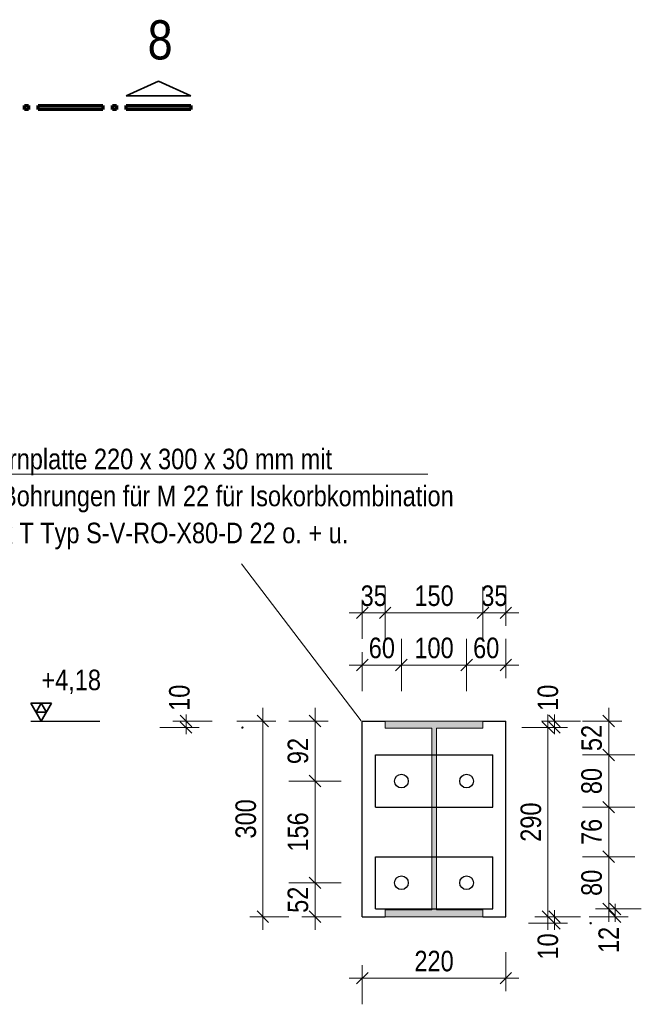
# Model space of a CAD drawing. Header units: millimetres. Extents: x -39 to 84, y 0 to 66.
# Tile 92 of 92: x 79.13 to 83.9, y 53.4 to 60.95. Entities that reach past the tile are written whole.
import ezdxf

# ---------------------------------------------------------------- set-up
doc = ezdxf.new("R2010")
doc.units = ezdxf.units.MM
for name, color, linetype, lineweight in [('01_Neubau Raumschraffuren', 7, 'Continuous', 20), ('Achsen', 7, 'Continuous', 20), ('Geschnittene Kanten', 7, 'Continuous', 20), ('Schraffuren', 7, 'Continuous', 20)]:
    doc.layers.add(name, color=color, linetype=linetype, lineweight=lineweight)
doc.styles.add('Arial Narrow', font='ARIALN.TTF')
doc.dimstyles.new('Arch_Strakon_dimstyle', dxfattribs={"dimtxt": 15.75, "dimasz": 1, "dimexe": 1.25, "dimexo": 0.0625, "dimgap": 1, "dimtad": 0, "dimdec": 5, "dimzin": 12, "dimdsep": 46, "dimtxsty": 'Arial Narrow', "dimblk": 'Arrowhead_Tick', "dimsah": 1, "dimcen": 0, "dimse1": 1, "dimse2": 1, "dimclrd": 6, "dimclrt": 2, "dimazin": 0, "dimtfac": 1, "dimtdec": 4, "dimtmove": 0, "dimatfit": 3, "dimldrblk": 'NONE', "dimfxl": 1, "dimtvp": 1, "dimtolj": 1, "dimtzin": 0, "dimlwd": 13, "dimarcsym": 2})

# ---------------------------------------------------------------- blocks, each defined once
blk = doc.blocks.new('Arrowhead_Tick')
at = {"color": 0, "linetype": 'Continuous', "lineweight": -2}
for p, q in [((0, 20), (0, -10)), ((-1, 0), (0, 0)), ((10, 0), (0, 0))]:
    blk.add_line(p, q, dxfattribs=at)
at = {"color": 2, "linetype": 'Continuous', "lineweight": 35}
blk.add_line((4.42, 4.42), (-4.42, -4.42), dxfattribs=at)
blk = doc.blocks.new('*D325')
at = {"color": 6, "linetype": 'Continuous', "lineweight": 13}
blk.add_line((81.3947, 54.0827), (81.3947, 54.3227), dxfattribs=at)
at = {"layer": 'Defpoints', "color": 0}
for p in [(81.3947, 54.3327), (82.1092, 54.3327), (81.7569, 54.0727)]:
    blk.add_point(p, dxfattribs=at)
at = {"color": 6, "lineweight": 13, "xscale": 0.01, "yscale": 0.01, "zscale": 0.01}
for p, rotation in [((81.3947, 54.3327), 90), ((81.3947, 54.0727), 270)]:
    blk.add_blockref('Arrowhead_Tick', p, dxfattribs=dict(at, rotation=rotation))
at = {"color": 2, "lineweight": 35, "insert": (81.2643, 54.2027), "char_height": 0.1575, "attachment_point": 5, "rotation": 90, "style": 'Arial Narrow'}
blk.add_mtext('\\A1;52', dxfattribs=at)
blk = doc.blocks.new('_None')
blk = doc.blocks.new('*D326')
at = {"color": 6, "linetype": 'Continuous', "lineweight": 13}
blk.add_line((81.3947, 54.3427), (81.3947, 55.1027), dxfattribs=at)
at = {"layer": 'Defpoints', "color": 0}
for p in [(81.3947, 55.1127), (82.0042, 55.1127), (82.1092, 54.3327)]:
    blk.add_point(p, dxfattribs=at)
at = {"color": 6, "lineweight": 13, "xscale": 0.01, "yscale": 0.01, "zscale": 0.01}
for p, rotation in [((81.3947, 55.1127), 90), ((81.3947, 54.3327), 270)]:
    blk.add_blockref('Arrowhead_Tick', p, dxfattribs=dict(at, rotation=rotation))
at = {"color": 2, "lineweight": 35, "insert": (81.2643, 54.7227), "char_height": 0.1575, "attachment_point": 5, "rotation": 90, "style": 'Arial Narrow'}
blk.add_mtext('\\A1;156', dxfattribs=at)
blk = doc.blocks.new('*D327')
at = {"color": 6, "linetype": 'Continuous', "lineweight": 13}
blk.add_line((81.3947, 55.1227), (81.3947, 55.5627), dxfattribs=at)
at = {"layer": 'Defpoints', "color": 0}
for p in [(81.3947, 55.5727), (81.7569, 55.5727), (82.0042, 55.1127)]:
    blk.add_point(p, dxfattribs=at)
at = {"color": 6, "lineweight": 13, "xscale": 0.01, "yscale": 0.01, "zscale": 0.01}
for p, rotation in [((81.3947, 55.5727), 90), ((81.3947, 55.1127), 270)]:
    blk.add_blockref('Arrowhead_Tick', p, dxfattribs=dict(at, rotation=rotation))
at = {"color": 2, "lineweight": 35, "insert": (81.2643, 55.3427), "char_height": 0.1575, "attachment_point": 5, "rotation": 90, "style": 'Arial Narrow'}
blk.add_mtext('\\A1;92', dxfattribs=at)
blk = doc.blocks.new('*D335')
at = {"color": 6, "linetype": 'Continuous', "lineweight": 13}
blk.add_line((81.7669, 56.0016), (82.0467, 56.0016), dxfattribs=at)
at = {"layer": 'Defpoints', "color": 0}
for p in [(82.0567, 56.0016), (81.7569, 55.5727), (82.0567, 55.0602)]:
    blk.add_point(p, dxfattribs=at)
at = {"color": 6, "lineweight": 13, "xscale": 0.01, "yscale": 0.01, "zscale": 0.01}
blk.add_blockref('Arrowhead_Tick', (82.0567, 56.0016), dxfattribs=at)
at = {"color": 6, "lineweight": 13, "xscale": 0.01, "yscale": 0.01, "zscale": 0.01, "rotation": 180}
blk.add_blockref('Arrowhead_Tick', (81.7569, 56.0016), dxfattribs=at)
at = {"color": 2, "lineweight": 35, "insert": (81.9068, 56.132), "char_height": 0.1575, "attachment_point": 5, "style": 'Arial Narrow'}
blk.add_mtext('\\A1;60', dxfattribs=at)
blk = doc.blocks.new('*D336')
at = {"color": 6, "linetype": 'Continuous', "lineweight": 13}
blk.add_line((82.0667, 56.0016), (82.5467, 56.0016), dxfattribs=at)
at = {"layer": 'Defpoints', "color": 0}
for p in [(82.5567, 56.0016), (82.5567, 55.1127), (82.0567, 55.0602)]:
    blk.add_point(p, dxfattribs=at)
at = {"color": 6, "lineweight": 13, "xscale": 0.01, "yscale": 0.01, "zscale": 0.01}
blk.add_blockref('Arrowhead_Tick', (82.5567, 56.0016), dxfattribs=at)
at = {"color": 6, "lineweight": 13, "xscale": 0.01, "yscale": 0.01, "zscale": 0.01, "rotation": 180}
blk.add_blockref('Arrowhead_Tick', (82.0567, 56.0016), dxfattribs=at)
at = {"color": 2, "lineweight": 35, "insert": (82.3067, 56.132), "char_height": 0.1575, "attachment_point": 5, "style": 'Arial Narrow'}
blk.add_mtext('\\A1;100', dxfattribs=at)
blk = doc.blocks.new('*D337')
at = {"color": 6, "linetype": 'Continuous', "lineweight": 13}
blk.add_line((82.5667, 56.0016), (82.8469, 56.0016), dxfattribs=at)
at = {"layer": 'Defpoints', "color": 0}
for p in [(82.8569, 56.0016), (82.8569, 55.5727), (82.5567, 55.1127)]:
    blk.add_point(p, dxfattribs=at)
at = {"color": 6, "lineweight": 13, "xscale": 0.01, "yscale": 0.01, "zscale": 0.01}
blk.add_blockref('Arrowhead_Tick', (82.8569, 56.0016), dxfattribs=at)
at = {"color": 6, "lineweight": 13, "xscale": 0.01, "yscale": 0.01, "zscale": 0.01, "rotation": 180}
blk.add_blockref('Arrowhead_Tick', (82.5567, 56.0016), dxfattribs=at)
at = {"color": 2, "lineweight": 35, "insert": (82.7068, 56.132), "char_height": 0.1575, "attachment_point": 5, "style": 'Arial Narrow'}
blk.add_mtext('\\A1;60', dxfattribs=at)
blk = doc.blocks.new('*D338')
at = {"color": 6, "linetype": 'Continuous', "lineweight": 13}
blk.add_line((81.7669, 56.4016), (81.9219, 56.4016), dxfattribs=at)
at = {"layer": 'Defpoints', "color": 0}
for p in [(81.9319, 56.4016), (81.7569, 55.5727), (81.9319, 55.5727)]:
    blk.add_point(p, dxfattribs=at)
at = {"color": 6, "lineweight": 13, "xscale": 0.01, "yscale": 0.01, "zscale": 0.01}
blk.add_blockref('Arrowhead_Tick', (81.9319, 56.4016), dxfattribs=at)
at = {"color": 6, "lineweight": 13, "xscale": 0.01, "yscale": 0.01, "zscale": 0.01, "rotation": 180}
blk.add_blockref('Arrowhead_Tick', (81.7569, 56.4016), dxfattribs=at)
at = {"color": 2, "lineweight": 35, "insert": (81.8444, 56.532), "char_height": 0.1575, "attachment_point": 5, "style": 'Arial Narrow'}
blk.add_mtext('\\A1;35', dxfattribs=at)
blk = doc.blocks.new('*D339')
at = {"color": 6, "linetype": 'Continuous', "lineweight": 13}
blk.add_line((81.9419, 56.4016), (82.6719, 56.4016), dxfattribs=at)
at = {"layer": 'Defpoints', "color": 0}
for p in [(82.6819, 56.4016), (81.9319, 55.5727), (82.6819, 55.5727)]:
    blk.add_point(p, dxfattribs=at)
at = {"color": 6, "lineweight": 13, "xscale": 0.01, "yscale": 0.01, "zscale": 0.01}
blk.add_blockref('Arrowhead_Tick', (82.6819, 56.4016), dxfattribs=at)
at = {"color": 6, "lineweight": 13, "xscale": 0.01, "yscale": 0.01, "zscale": 0.01, "rotation": 180}
blk.add_blockref('Arrowhead_Tick', (81.9319, 56.4016), dxfattribs=at)
at = {"color": 2, "lineweight": 35, "insert": (82.3069, 56.532), "char_height": 0.1575, "attachment_point": 5, "style": 'Arial Narrow'}
blk.add_mtext('\\A1;150', dxfattribs=at)
blk = doc.blocks.new('*D340')
at = {"color": 6, "linetype": 'Continuous', "lineweight": 13}
blk.add_line((82.6919, 56.4016), (82.8469, 56.4016), dxfattribs=at)
at = {"layer": 'Defpoints', "color": 0}
for p in [(82.8569, 56.4016), (82.6819, 55.5727), (82.8569, 55.5727)]:
    blk.add_point(p, dxfattribs=at)
at = {"color": 6, "lineweight": 13, "xscale": 0.01, "yscale": 0.01, "zscale": 0.01}
blk.add_blockref('Arrowhead_Tick', (82.8569, 56.4016), dxfattribs=at)
at = {"color": 6, "lineweight": 13, "xscale": 0.01, "yscale": 0.01, "zscale": 0.01, "rotation": 180}
blk.add_blockref('Arrowhead_Tick', (82.6819, 56.4016), dxfattribs=at)
at = {"color": 2, "lineweight": 35, "insert": (82.7694, 56.532), "char_height": 0.1575, "attachment_point": 5, "style": 'Arial Narrow'}
blk.add_mtext('\\A1;35', dxfattribs=at)
blk = doc.blocks.new('*D341')
at = {"color": 6, "linetype": 'Continuous', "lineweight": 13}
for p, q in [((83.23, 54.0827), (83.23, 54.0927)), ((83.23, 54.0227), (83.23, 54.0727)), ((83.23, 54.0127), (83.23, 54.0027))]:
    blk.add_line(p, q, dxfattribs=at)
at = {"layer": 'Defpoints', "color": 0}
for p in [(82.8569, 54.0727), (83.23, 54.0727), (83.5075, 54.0227)]:
    blk.add_point(p, dxfattribs=at)
at = {"color": 6, "lineweight": 13, "xscale": 0.01, "yscale": 0.01, "zscale": 0.01}
for p, rotation in [((83.23, 54.0227), 90), ((83.23, 54.0727), 270)]:
    blk.add_blockref('Arrowhead_Tick', p, dxfattribs=dict(at, rotation=rotation))
at = {"color": 2, "lineweight": 35, "insert": (83.18, 53.8448), "char_height": 0.1575, "attachment_point": 5, "rotation": 90, "style": 'Arial Narrow'}
blk.add_mtext('\\A1;10', dxfattribs=at)
blk = doc.blocks.new('*D342')
at = {"color": 6, "linetype": 'Continuous', "lineweight": 13}
blk.add_line((83.18, 54.0827), (83.18, 55.5127), dxfattribs=at)
at = {"layer": 'Defpoints', "color": 0}
for p in [(80.8381, 55.5227), (83.18, 55.5227), (82.8569, 54.0727)]:
    blk.add_point(p, dxfattribs=at)
at = {"color": 6, "lineweight": 13, "xscale": 0.01, "yscale": 0.01, "zscale": 0.01}
for p, rotation in [((83.18, 55.5227), 90), ((83.18, 54.0727), 270)]:
    blk.add_blockref('Arrowhead_Tick', p, dxfattribs=dict(at, rotation=rotation))
at = {"color": 2, "lineweight": 35, "insert": (83.0496, 54.7977), "char_height": 0.1575, "attachment_point": 5, "rotation": 90, "style": 'Arial Narrow'}
blk.add_mtext('\\A1;290', dxfattribs=at)
blk = doc.blocks.new('*D343')
at = {"color": 6, "linetype": 'Continuous', "lineweight": 13}
for p, q in [((83.23, 55.5827), (83.23, 55.5927)), ((83.23, 55.5227), (83.23, 55.5727)), ((83.23, 55.5127), (83.23, 55.5027))]:
    blk.add_line(p, q, dxfattribs=at)
at = {"layer": 'Defpoints', "color": 0}
for p in [(81.9319, 55.5727), (83.23, 55.5727), (80.8381, 55.5227)]:
    blk.add_point(p, dxfattribs=at)
at = {"color": 6, "lineweight": 13, "xscale": 0.01, "yscale": 0.01, "zscale": 0.01}
for p, rotation in [((83.23, 55.5227), 90), ((83.23, 55.5727), 270)]:
    blk.add_blockref('Arrowhead_Tick', p, dxfattribs=dict(at, rotation=rotation))
at = {"color": 2, "lineweight": 35, "insert": (83.18, 55.7507), "char_height": 0.1575, "attachment_point": 5, "rotation": 90, "style": 'Arial Narrow'}
blk.add_mtext('\\A1;10', dxfattribs=at)
blk = doc.blocks.new('*D345')
at = {"color": 6, "linetype": 'Continuous', "lineweight": 13}
for p, q in [((80.4055, 55.5827), (80.4055, 55.5927)), ((80.4055, 55.5227), (80.4055, 55.5727)), ((80.4055, 55.5127), (80.4055, 55.5027))]:
    blk.add_line(p, q, dxfattribs=at)
at = {"layer": 'Defpoints', "color": 0}
for p in [(80.4055, 55.5727), (81.7569, 55.5727), (80.8381, 55.5227)]:
    blk.add_point(p, dxfattribs=at)
at = {"color": 6, "lineweight": 13, "xscale": 0.01, "yscale": 0.01, "zscale": 0.01}
for p, rotation in [((80.4055, 55.5227), 90), ((80.4055, 55.5727), 270)]:
    blk.add_blockref('Arrowhead_Tick', p, dxfattribs=dict(at, rotation=rotation))
at = {"color": 2, "lineweight": 35, "insert": (80.3555, 55.7507), "char_height": 0.1575, "attachment_point": 5, "rotation": 90, "style": 'Arial Narrow'}
blk.add_mtext('\\A1;10', dxfattribs=at)
blk = doc.blocks.new('*D346')
at = {"color": 6, "linetype": 'Continuous', "lineweight": 13}
blk.add_line((80.9947, 54.0827), (80.9947, 55.5627), dxfattribs=at)
at = {"layer": 'Defpoints', "color": 0}
for p in [(80.9947, 55.5727), (81.7569, 55.5727), (81.7569, 54.0727)]:
    blk.add_point(p, dxfattribs=at)
at = {"color": 6, "lineweight": 13, "xscale": 0.01, "yscale": 0.01, "zscale": 0.01}
for p, rotation in [((80.9947, 55.5727), 90), ((80.9947, 54.0727), 270)]:
    blk.add_blockref('Arrowhead_Tick', p, dxfattribs=dict(at, rotation=rotation))
at = {"color": 2, "lineweight": 35, "insert": (80.8643, 54.8227), "char_height": 0.1575, "attachment_point": 5, "rotation": 90, "style": 'Arial Narrow'}
blk.add_mtext('\\A1;300', dxfattribs=at)
blk = doc.blocks.new('*D349')
at = {"color": 6, "linetype": 'Continuous', "lineweight": 13}
blk.add_line((81.7669, 53.6016), (82.8469, 53.6016), dxfattribs=at)
at = {"layer": 'Defpoints', "color": 0}
for p in [(81.7569, 54.0727), (82.8569, 54.0727), (82.8569, 53.6016)]:
    blk.add_point(p, dxfattribs=at)
at = {"color": 6, "lineweight": 13, "xscale": 0.01, "yscale": 0.01, "zscale": 0.01}
blk.add_blockref('Arrowhead_Tick', (82.8569, 53.6016), dxfattribs=at)
at = {"color": 6, "lineweight": 13, "xscale": 0.01, "yscale": 0.01, "zscale": 0.01, "rotation": 180}
blk.add_blockref('Arrowhead_Tick', (81.7569, 53.6016), dxfattribs=at)
at = {"color": 2, "lineweight": 35, "insert": (82.3069, 53.732), "char_height": 0.1575, "attachment_point": 5, "style": 'Arial Narrow'}
blk.add_mtext('\\A1;220', dxfattribs=at)
blk = doc.blocks.new('*D371')
at = {"color": 6, "linetype": 'Continuous', "lineweight": 13}
for p, q in [((83.6958, 54.1427), (83.6958, 54.1527)), ((83.6958, 54.0727), (83.6958, 54.1327)), ((83.6958, 54.0627), (83.6958, 54.0527))]:
    blk.add_line(p, q, dxfattribs=at)
at = {"layer": 'Defpoints', "color": 0}
for p in [(82.7569, 54.1327), (83.6958, 54.1327), (82.8569, 54.0727)]:
    blk.add_point(p, dxfattribs=at)
at = {"color": 6, "lineweight": 13, "xscale": 0.01, "yscale": 0.01, "zscale": 0.01}
for p, rotation in [((83.6958, 54.0727), 90), ((83.6958, 54.1327), 270)]:
    blk.add_blockref('Arrowhead_Tick', p, dxfattribs=dict(at, rotation=rotation))
at = {"color": 2, "lineweight": 35, "insert": (83.6458, 53.8947), "char_height": 0.1575, "attachment_point": 5, "rotation": 90, "style": 'Arial Narrow'}
blk.add_mtext('\\A1;12', dxfattribs=at)
blk = doc.blocks.new('*D372')
at = {"color": 6, "linetype": 'Continuous', "lineweight": 13}
blk.add_line((83.6458, 54.1427), (83.6458, 54.5227), dxfattribs=at)
at = {"layer": 'Defpoints', "color": 0}
for p in [(82.7569, 54.5327), (83.6458, 54.5327), (82.7569, 54.1327)]:
    blk.add_point(p, dxfattribs=at)
at = {"color": 6, "lineweight": 13, "xscale": 0.01, "yscale": 0.01, "zscale": 0.01}
for p, rotation in [((83.6458, 54.5327), 90), ((83.6458, 54.1327), 270)]:
    blk.add_blockref('Arrowhead_Tick', p, dxfattribs=dict(at, rotation=rotation))
at = {"color": 2, "lineweight": 35, "insert": (83.5154, 54.3327), "char_height": 0.1575, "attachment_point": 5, "rotation": 90, "style": 'Arial Narrow'}
blk.add_mtext('\\A1;80', dxfattribs=at)
blk = doc.blocks.new('*D373')
at = {"color": 6, "linetype": 'Continuous', "lineweight": 13}
blk.add_line((83.6458, 54.5427), (83.6458, 54.9027), dxfattribs=at)
at = {"layer": 'Defpoints', "color": 0}
for p in [(82.7569, 54.9127), (83.6458, 54.9127), (82.7569, 54.5327)]:
    blk.add_point(p, dxfattribs=at)
at = {"color": 6, "lineweight": 13, "xscale": 0.01, "yscale": 0.01, "zscale": 0.01}
for p, rotation in [((83.6458, 54.9127), 90), ((83.6458, 54.5327), 270)]:
    blk.add_blockref('Arrowhead_Tick', p, dxfattribs=dict(at, rotation=rotation))
at = {"color": 2, "lineweight": 35, "insert": (83.5154, 54.7227), "char_height": 0.1575, "attachment_point": 5, "rotation": 90, "style": 'Arial Narrow'}
blk.add_mtext('\\A1;76', dxfattribs=at)
blk = doc.blocks.new('*D374')
at = {"color": 6, "linetype": 'Continuous', "lineweight": 13}
blk.add_line((83.6458, 54.9227), (83.6458, 55.3027), dxfattribs=at)
at = {"layer": 'Defpoints', "color": 0}
for p in [(82.7569, 55.3127), (83.6458, 55.3127), (82.7569, 54.9127)]:
    blk.add_point(p, dxfattribs=at)
at = {"color": 6, "lineweight": 13, "xscale": 0.01, "yscale": 0.01, "zscale": 0.01}
for p, rotation in [((83.6458, 55.3127), 90), ((83.6458, 54.9127), 270)]:
    blk.add_blockref('Arrowhead_Tick', p, dxfattribs=dict(at, rotation=rotation))
at = {"color": 2, "lineweight": 35, "insert": (83.5154, 55.1127), "char_height": 0.1575, "attachment_point": 5, "rotation": 90, "style": 'Arial Narrow'}
blk.add_mtext('\\A1;80', dxfattribs=at)
blk = doc.blocks.new('*D375')
at = {"color": 6, "linetype": 'Continuous', "lineweight": 13}
blk.add_line((83.6458, 55.3227), (83.6458, 55.5627), dxfattribs=at)
at = {"layer": 'Defpoints', "color": 0}
for p in [(82.8569, 55.5727), (83.6458, 55.5727), (82.7569, 55.3127)]:
    blk.add_point(p, dxfattribs=at)
at = {"color": 6, "lineweight": 13, "xscale": 0.01, "yscale": 0.01, "zscale": 0.01}
for p, rotation in [((83.6458, 55.5727), 90), ((83.6458, 55.3127), 270)]:
    blk.add_blockref('Arrowhead_Tick', p, dxfattribs=dict(at, rotation=rotation))
at = {"color": 2, "lineweight": 35, "insert": (83.5154, 55.4427), "char_height": 0.1575, "attachment_point": 5, "rotation": 90, "style": 'Arial Narrow'}
blk.add_mtext('\\A1;52', dxfattribs=at)

msp = doc.modelspace()

# ---------------------------------------------------------------- hatches: boundary and pattern name
at = {"layer": 'Schraffuren', "lineweight": 13, "true_color": 0x4682b4}
msp.add_hatch(color=145, dxfattribs=at).paths.add_polyline_path([(81.9318718, 54.0726934), (82.6818718, 54.0726934), (82.6818718, 54.1261934), (82.3246218, 54.1261934), (82.3246218, 55.5191934), (82.6818718, 55.5191934), (82.6818718, 55.5726934), (81.9318718, 55.5726934), (81.9318718, 55.5191934), (82.2891218, 55.5191934), (82.2891218, 54.1261934), (81.9318718, 54.1261934)])

# ---------------------------------------------------------------- linework, layer by layer
at = {"color": 2, "linetype": 'Continuous', "lineweight": 35}
for p, q in [((79.9480801, 60.3647074), (80.1955777, 60.4772067)), ((80.1955777, 60.4772067), (80.443081, 60.3647074)), ((80.443081, 60.3647074), (79.9480801, 60.3647074))]:
    msp.add_line(p, q, dxfattribs=at)
at = {"color": 1, "linetype": 'Continuous', "lineweight": 70}
for p, q in [((79.1680794, 60.2597117), (79.1680794, 60.2897067)), ((79.1680794, 60.2897067), (79.1980801, 60.2897067)), ((79.1980801, 60.2597117), (79.1680794, 60.2597117)), ((79.1980801, 60.2897067), (79.1980801, 60.2597117)), ((79.273079, 60.2597117), (79.273079, 60.2897067)), ((79.273079, 60.2897067), (79.7680798, 60.2897067)), ((79.7680798, 60.2597117), (79.273079, 60.2597117)), ((79.7680798, 60.2897067), (79.7680798, 60.2597117)), ((79.8430806, 60.2597117), (79.8430806, 60.2897067)), ((79.8430806, 60.2897067), (79.8730794, 60.2897067)), ((79.8730794, 60.2597117), (79.8430806, 60.2597117)), ((79.8730794, 60.2897067), (79.8730794, 60.2597117)), ((79.9480801, 60.2597117), (79.9480801, 60.2897067)), ((79.9480801, 60.2897067), (80.443081, 60.2897067)), ((80.443081, 60.2597117), (79.9480801, 60.2597117)), ((80.443081, 60.2897067), (80.443081, 60.2597117))]:
    msp.add_line(p, q, dxfattribs=at)
at = {"color": 5, "linetype": 'Continuous', "lineweight": 18}
for p, q in [((82.2595173, 57.4639293), (78.8283946, 57.4639293)), ((80.8299455, 56.7767592), (81.7476051, 55.5732712))]:
    msp.add_line(p, q, dxfattribs=at)
at = {"color": 2, "linetype": 'Continuous', "lineweight": 35, "ltscale": 0.2}
for p, q in [((79.3745316, 55.7090884), (79.2170316, 55.7090884)), ((79.2170316, 55.7090884), (79.2957816, 55.5726934)), ((79.2957816, 55.7090884), (79.2564066, 55.6408909)), ((79.2957816, 55.5726934), (79.3745316, 55.7090884)), ((79.3351566, 55.6408909), (79.2957816, 55.7090884)), ((79.2564066, 55.6408909), (79.3351566, 55.6408909))]:
    msp.add_line(p, q, dxfattribs=at)
at = {"color": 3, "linetype": 'Continuous', "lineweight": 25, "ltscale": 0.2}
msp.add_line((79.2170316, 55.5726934), (79.7461991, 55.5726934), dxfattribs=at)
at = {"color": 9, "linetype": 'Continuous', "lineweight": 0}
for centre in [(80.8380521, 55.5226934), (83.5074894, 54.0227293)]:
    msp.add_circle(centre, 0.00555, dxfattribs=at)
at = {"layer": '01_Neubau Raumschraffuren', "color": 3, "linetype": 'Continuous', "lineweight": 25}
for p, q in [((81.8568718, 54.9127293), (81.8568718, 55.3127293)), ((81.8568718, 55.3127293), (82.7568718, 55.3127293)), ((82.7568718, 54.9127293), (82.7568718, 55.3127293)), ((81.8568718, 54.9127293), (82.7568718, 54.9127293)), ((81.8568718, 54.1327293), (81.8568718, 54.5327293)), ((81.8568718, 54.5327293), (82.7568718, 54.5327293)), ((82.7568718, 54.1327293), (82.7568718, 54.5327293)), ((81.8568718, 54.1327293), (82.7568718, 54.1327293))]:
    msp.add_line(p, q, dxfattribs=at)
for centre in [(82.0567394, 55.1127293), (82.5567394, 55.1127293), (82.0567394, 54.3327293), (82.5567394, 54.3327293)]:
    msp.add_circle(centre, 0.0525, dxfattribs=at)
at = {"layer": 'Achsen', "color": 3, "linetype": 'Continuous', "lineweight": 25}
for p, q in [((81.7568718, 54.0726934), (81.7568718, 55.5726934)), ((81.7568718, 55.5726934), (81.9318718, 55.5726934)), ((82.6818718, 55.5726934), (82.8568718, 55.5726934)), ((82.8568718, 54.0726934), (82.8568718, 55.5726934)), ((81.7568718, 54.0726934), (81.9318718, 54.0726934)), ((82.6818718, 54.0726934), (82.8568718, 54.0726934))]:
    msp.add_line(p, q, dxfattribs=at)
at = {"layer": 'Geschnittene Kanten', "color": 5, "linetype": 'Continuous', "lineweight": 18}
for p, q in [((81.9318718, 55.5191934), (81.9318718, 55.5726934)), ((81.9318718, 55.5726934), (82.6818718, 55.5726934)), ((82.6818718, 55.5191934), (82.6818718, 55.5726934)), ((81.9318718, 55.5191934), (82.2891218, 55.5191934)), ((82.2891218, 54.1261934), (82.2891218, 55.5191934)), ((82.3246218, 54.1261934), (82.3246218, 55.5191934)), ((82.3246218, 55.5191934), (82.6818718, 55.5191934)), ((81.9318718, 54.0726934), (81.9318718, 54.1261934)), ((81.9318718, 54.1261934), (82.2891218, 54.1261934)), ((82.3246218, 54.1261934), (82.6818718, 54.1261934)), ((82.6818718, 54.0726934), (82.6818718, 54.1261934)), ((81.9318718, 54.0726934), (82.6818718, 54.0726934))]:
    msp.add_line(p, q, dxfattribs=at)

# ---------------------------------------------------------------- texts
at = {"color": 2, "lineweight": 35, "style": 'Arial Narrow'}
for s, height, p in [('8', 0.3, (80.1115354, 60.6431114)), ('Stirnplatte 220 x 300 x 30 mm mit', 0.1575, (78.8372531, 57.5022996)), ('4 Bohrungen für M 22 für Isokorbkombination', 0.1575, (78.8372531, 57.2187996)), ('2 x T Typ S-V-RO-X80-D 22 o. + u.', 0.1575, (78.8372531, 56.9352996))]:
    msp.add_text(s, height=height, dxfattribs=at).set_placement(p)
at = {"color": 2, "lineweight": 35, "insert": (79.2469566, 55.9664434), "char_height": 0.1575, "attachment_point": 1, "line_spacing_factor": 0.9, "style": 'Arial Narrow'}
msp.add_mtext(' +4,18', dxfattribs=at)

# ---------------------------------------------------------------- dimensions: what is measured, and where the dimension line sits
at = {"lineweight": 35}
for base, p1, p2, text, picture, middle in [((81.9318718, 56.4016099), (81.7568718, 55.5726934), (81.9318718, 55.5726934), '35', '*D338', (81.8443718, 56.4016099)), ((82.6818718, 56.4016099), (81.9318718, 55.5726934), (82.6818718, 55.5726934), '150', '*D339', (82.3068718, 56.4016099)), ((82.8568718, 56.4016099), (82.6818718, 55.5726934), (82.8568718, 55.5726934), '35', '*D340', (82.7693718, 56.4016099)), ((82.0567394, 56.0016099), (81.7568718, 55.5726934), (82.0567394, 55.0602293), '60', '*D335', (81.9068056, 56.0016099)), ((82.5567394, 56.0016099), (82.0567394, 55.0602293), (82.5567394, 55.1127293), '100', '*D336', (82.3067394, 56.0016099)), ((82.8568718, 56.0016099), (82.5567394, 55.1127293), (82.8568718, 55.5726934), '60', '*D337', (82.7068056, 56.0016099)), ((82.8568718, 53.6016099), (81.7568718, 54.0726934), (82.8568718, 54.0726934), '220', '*D349', (82.3068718, 53.6016099))]:
    dim = msp.add_linear_dim(base=base, p1=p1, p2=p2, text=text, dimstyle='Arch_Strakon_dimstyle', override={"dimscale": 0.01, "dimtxt": 15.75, "dimasz": 1, "dimgap": 5, "dimtad": 1, "dimjust": 0, "dimtih": 0, "dimtoh": 0, "dimdec": 3, "dimdsep": 46, "dimtxsty": 'Arial Narrow', "dimclrd": 6, "dimclrt": 2, "dimtix": 1, "dimtofl": 255, "dimtmove": 0, "dimatfit": 2, "dimfxl": 0, "dimfxlon": 0, "dimtvp": 31.746032, "dimlwd": 13}, dxfattribs=at)
    dim.commit()
    dim.dimension.update_dxf_attribs({"geometry": picture, "text_midpoint": middle, "dimtype": 160})
for base, p1, p2, text, override, picture, middle in [((80.405526, 55.5726934), (80.8380521, 55.5226934), (81.7568718, 55.5726934), '10', {"dimscale": 0.01, "dimtxt": 15.75, "dimasz": 1, "dimgap": 5, "dimtad": 1, "dimjust": 4, "dimtih": 0, "dimtoh": 0, "dimdec": 3, "dimdsep": 46, "dimtxsty": 'Arial Narrow', "dimclrd": 6, "dimclrt": 2, "dimtix": 0, "dimtofl": 255, "dimtmove": 2, "dimatfit": 2, "dimfxl": 0, "dimfxlon": 0, "dimtvp": 31.746032, "dimlwd": 13}, '*D345', (80.355526, 55.7506684)), ((83.2300106, 55.5726934), (80.8380521, 55.5226934), (81.9318718, 55.5726934), '10', {"dimscale": 0.01, "dimtxt": 15.75, "dimasz": 1, "dimgap": 5, "dimtad": 1, "dimjust": 4, "dimtih": 0, "dimtoh": 0, "dimdec": 3, "dimdsep": 46, "dimtxsty": 'Arial Narrow', "dimclrd": 6, "dimclrt": 2, "dimtix": 0, "dimtofl": 255, "dimtmove": 2, "dimatfit": 2, "dimfxl": 0, "dimfxlon": 0, "dimtvp": 31.746032, "dimlwd": 13}, '*D343', (83.1800106, 55.7506684)), ((80.9947442, 55.5726934), (81.7568718, 54.0726934), (81.7568718, 55.5726934), '300', {"dimscale": 0.01, "dimtxt": 15.75, "dimasz": 1, "dimgap": 5, "dimtad": 1, "dimjust": 0, "dimtih": 0, "dimtoh": 0, "dimdec": 3, "dimdsep": 46, "dimtxsty": 'Arial Narrow', "dimclrd": 6, "dimclrt": 2, "dimtix": 1, "dimtofl": 255, "dimtmove": 0, "dimatfit": 2, "dimfxl": 0, "dimfxlon": 0, "dimtvp": 31.746032, "dimlwd": 13}, '*D346', (80.9947442, 54.8226934)), ((83.1800106, 55.5226934), (82.8568718, 54.0726934), (80.8380521, 55.5226934), '290', {"dimscale": 0.01, "dimtxt": 15.75, "dimasz": 1, "dimgap": 5, "dimtad": 1, "dimjust": 0, "dimtih": 0, "dimtoh": 0, "dimdec": 3, "dimdsep": 46, "dimtxsty": 'Arial Narrow', "dimclrd": 6, "dimclrt": 2, "dimtix": 1, "dimtofl": 255, "dimtmove": 0, "dimatfit": 2, "dimfxl": 0, "dimfxlon": 0, "dimtvp": 31.746032, "dimlwd": 13}, '*D342', (83.1800106, 54.7976934)), ((81.3947442, 55.5726934), (82.0042394, 55.1127293), (81.7568718, 55.5726934), '92', {"dimscale": 0.01, "dimtxt": 15.75, "dimasz": 1, "dimgap": 5, "dimtad": 1, "dimjust": 0, "dimtih": 0, "dimtoh": 0, "dimdec": 3, "dimdsep": 46, "dimtxsty": 'Arial Narrow', "dimclrd": 6, "dimclrt": 2, "dimtix": 1, "dimtofl": 255, "dimtmove": 0, "dimatfit": 2, "dimfxl": 0, "dimfxlon": 0, "dimtvp": 31.746032, "dimlwd": 13}, '*D327', (81.3947442, 55.3427114)), ((83.6457816, 55.5726934), (82.7568718, 55.3127293), (82.8568718, 55.5726934), '52', {"dimscale": 0.01, "dimtxt": 15.75, "dimasz": 1, "dimgap": 5, "dimtad": 1, "dimjust": 0, "dimtih": 0, "dimtoh": 0, "dimdec": 3, "dimdsep": 46, "dimtxsty": 'Arial Narrow', "dimclrd": 6, "dimclrt": 2, "dimtix": 1, "dimtofl": 255, "dimtmove": 0, "dimatfit": 2, "dimfxl": 0, "dimfxlon": 0, "dimtvp": 31.746032, "dimlwd": 13}, '*D375', (83.6457816, 55.4427114)), ((83.6457816, 55.3127293), (82.7568718, 54.9127293), (82.7568718, 55.3127293), '80', {"dimscale": 0.01, "dimtxt": 15.75, "dimasz": 1, "dimgap": 5, "dimtad": 1, "dimjust": 0, "dimtih": 0, "dimtoh": 0, "dimdec": 3, "dimdsep": 46, "dimtxsty": 'Arial Narrow', "dimclrd": 6, "dimclrt": 2, "dimtix": 1, "dimtofl": 255, "dimtmove": 0, "dimatfit": 2, "dimfxl": 0, "dimfxlon": 0, "dimtvp": 31.746032, "dimlwd": 13}, '*D374', (83.6457816, 55.1127293)), ((81.3947442, 55.1127293), (82.1092394, 54.3327293), (82.0042394, 55.1127293), '156', {"dimscale": 0.01, "dimtxt": 15.75, "dimasz": 1, "dimgap": 5, "dimtad": 1, "dimjust": 0, "dimtih": 0, "dimtoh": 0, "dimdec": 3, "dimdsep": 46, "dimtxsty": 'Arial Narrow', "dimclrd": 6, "dimclrt": 2, "dimtix": 1, "dimtofl": 255, "dimtmove": 0, "dimatfit": 2, "dimfxl": 0, "dimfxlon": 0, "dimtvp": 31.746032, "dimlwd": 13}, '*D326', (81.3947442, 54.7227293)), ((83.6457816, 54.9127293), (82.7568718, 54.5327293), (82.7568718, 54.9127293), '76', {"dimscale": 0.01, "dimtxt": 15.75, "dimasz": 1, "dimgap": 5, "dimtad": 1, "dimjust": 0, "dimtih": 0, "dimtoh": 0, "dimdec": 3, "dimdsep": 46, "dimtxsty": 'Arial Narrow', "dimclrd": 6, "dimclrt": 2, "dimtix": 1, "dimtofl": 255, "dimtmove": 0, "dimatfit": 2, "dimfxl": 0, "dimfxlon": 0, "dimtvp": 31.746032, "dimlwd": 13}, '*D373', (83.6457816, 54.7227293)), ((83.6457816, 54.5327293), (82.7568718, 54.1327293), (82.7568718, 54.5327293), '80', {"dimscale": 0.01, "dimtxt": 15.75, "dimasz": 1, "dimgap": 5, "dimtad": 1, "dimjust": 0, "dimtih": 0, "dimtoh": 0, "dimdec": 3, "dimdsep": 46, "dimtxsty": 'Arial Narrow', "dimclrd": 6, "dimclrt": 2, "dimtix": 1, "dimtofl": 255, "dimtmove": 0, "dimatfit": 2, "dimfxl": 0, "dimfxlon": 0, "dimtvp": 31.746032, "dimlwd": 13}, '*D372', (83.6457816, 54.3327293)), ((81.3947442, 54.3327293), (81.7568718, 54.0726934), (82.1092394, 54.3327293), '52', {"dimscale": 0.01, "dimtxt": 15.75, "dimasz": 1, "dimgap": 5, "dimtad": 1, "dimjust": 0, "dimtih": 0, "dimtoh": 0, "dimdec": 3, "dimdsep": 46, "dimtxsty": 'Arial Narrow', "dimclrd": 6, "dimclrt": 2, "dimtix": 1, "dimtofl": 255, "dimtmove": 0, "dimatfit": 2, "dimfxl": 0, "dimfxlon": 0, "dimtvp": 31.746032, "dimlwd": 13}, '*D325', (81.3947442, 54.2027114)), ((83.6957816, 54.1327293), (82.8568718, 54.0726934), (82.7568718, 54.1327293), '12', {"dimscale": 0.01, "dimtxt": 15.75, "dimasz": 1, "dimgap": 5, "dimtad": 1, "dimjust": 0, "dimtih": 0, "dimtoh": 0, "dimdec": 3, "dimdsep": 46, "dimtxsty": 'Arial Narrow', "dimclrd": 6, "dimclrt": 2, "dimtix": 0, "dimtofl": 255, "dimtmove": 2, "dimatfit": 2, "dimfxl": 0, "dimfxlon": 0, "dimtvp": 31.746032, "dimlwd": 13}, '*D371', (83.6457816, 53.8947184)), ((83.2300106, 54.0726934), (83.5074894, 54.0227293), (82.8568718, 54.0726934), '10', {"dimscale": 0.01, "dimtxt": 15.75, "dimasz": 1, "dimgap": 5, "dimtad": 1, "dimjust": 0, "dimtih": 0, "dimtoh": 0, "dimdec": 3, "dimdsep": 46, "dimtxsty": 'Arial Narrow', "dimclrd": 6, "dimclrt": 2, "dimtix": 0, "dimtofl": 255, "dimtmove": 2, "dimatfit": 2, "dimfxl": 0, "dimfxlon": 0, "dimtvp": 31.746032, "dimlwd": 13}, '*D341', (83.1800106, 53.8447543))]:
    dim = msp.add_linear_dim(base=base, p1=p1, p2=p2, angle=90, text=text, dimstyle='Arch_Strakon_dimstyle', override=override, dxfattribs=at)
    dim.commit()
    dim.dimension.update_dxf_attribs({"geometry": picture, "text_midpoint": middle, "dimtype": 160})

doc.saveas('drawing.dxf')
